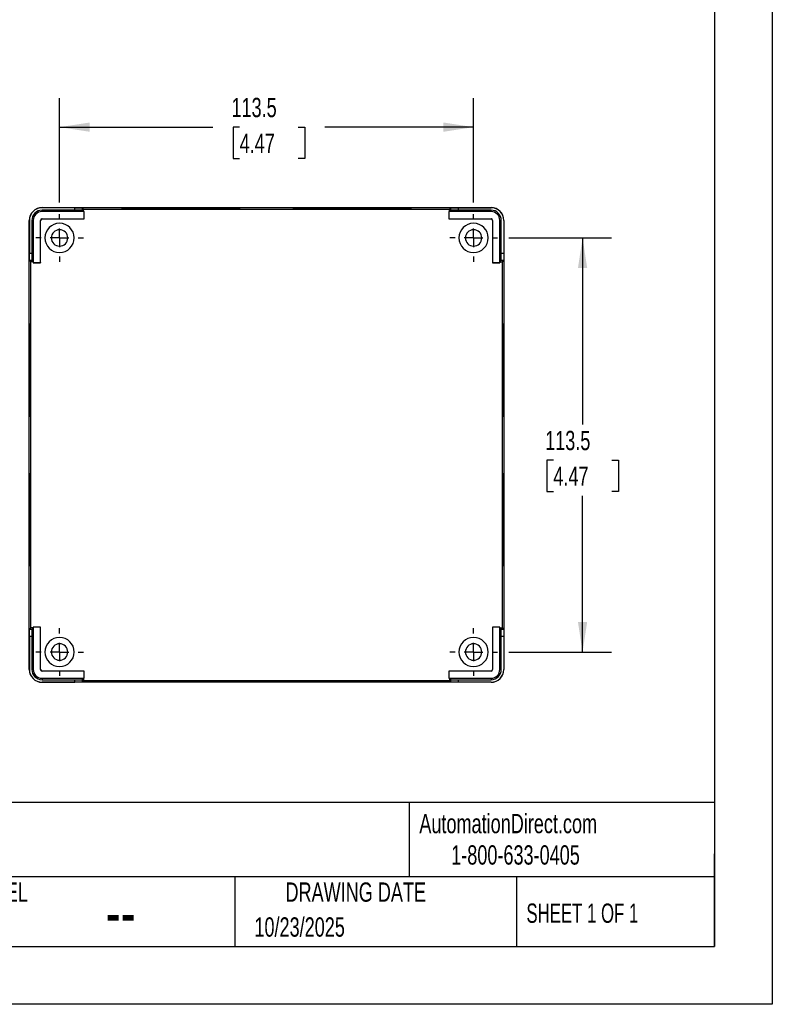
# Model space of a CAD drawing. Header units: millimetres. Extents: x 0 to 699, y 0 to 540.
# Tile 4 of 5: x 492 to 699, y 0 to 270. Entities that reach past the tile are written whole.
import ezdxf

# ---------------------------------------------------------------- set-up
doc = ezdxf.new("R2010")
doc.units = ezdxf.units.MM
doc.header["$LTSCALE"] = 2.5
doc.linetypes.add('CENTERX2', pattern=[20.32, 12.7, -2.54, 2.54, -2.54])
doc.layers.add('CENTER', color=40, linetype='CENTERX2')
doc.layers.add('DIMENSIONS', color=140, linetype='Continuous', lineweight=25)
doc.layers.add('TEXT', color=140, linetype='Continuous', lineweight=25)
doc.styles.add('SLDTEXTSTYLE0', font='TXT', dxfattribs={"width": 0.7})
doc.styles.add('SLDTEXTSTYLE1', font='TXT', dxfattribs={"width": 0.65})
doc.dimstyles.new('SLDDIMSTYLE0', dxfattribs={"dimtxt": 5.39502, "dimasz": 8.255, "dimexe": 0, "dimexo": 0.0625, "dimgap": 1.348755, "dimtad": 0, "dimtih": 1, "dimtoh": 1, "dimdec": 1, "dimrnd": 1e-09, "dimzin": 12, "dimdsep": 46, "dimtxsty": 'SLDTEXTSTYLE0', "dimsah": 1, "dimcen": 0.09, "dimadec": 0, "dimazin": 3, "dimtfac": 1, "dimtdec": 1, "dimtofl": 0, "dimtmove": 0, "dimatfit": 3, "dimfxl": 0, "dimfrac": 2, "dimtolj": 1, "dimtzin": 12, "dimarcsym": 0})

# ---------------------------------------------------------------- blocks, each defined once
blk = doc.blocks.new('_D_11')
at = {"layer": 'DIMENSIONS'}
for p, q in [((503.11, 219.79), (503.11, 248.37)), ((616.61, 219.79), (616.61, 248.37)), ((503.11, 240.43), (545.17, 240.43)), ((552.48, 240.43), (550.67, 240.43)), ((550.67, 240.43), (550.67, 231.85)), ((568.52, 240.43), (570.33, 240.43)), ((570.33, 240.43), (570.33, 231.85)), ((616.61, 240.43), (575.83, 240.43)), ((550.67, 231.85), (552.48, 231.85)), ((570.33, 231.85), (568.52, 231.85))]:
    blk.add_line(p, q, dxfattribs=at)
for points in [[(503.11, 240.43), (511.36, 239.16), (511.36, 241.7)], [(616.61, 240.43), (608.35, 241.7), (608.35, 239.16)]]:
    blk.add_solid(points, dxfattribs=at)
at = {"layer": 'DIMENSIONS', "char_height": 5.292, "attachment_point": 1, "style": 'SLDTEXTSTYLE0'}
for s, insert in [('113.5', (550.24, 248.46)), ('4.47', (552.48, 238.68))]:
    blk.add_mtext(s, dxfattribs=dict(at, insert=insert))
blk = doc.blocks.new('_D_12')
at = {"layer": 'DIMENSIONS'}
for p, q in [((626.32, 210.07), (654.43, 210.07)), ((646.49, 210.07), (646.49, 158.94)), ((638.48, 149.16), (636.67, 149.16)), ((636.67, 149.16), (636.67, 140.59)), ((654.51, 149.16), (656.32, 149.16)), ((656.32, 149.16), (656.32, 140.59)), ((636.67, 140.59), (638.48, 140.59)), ((656.32, 140.59), (654.51, 140.59)), ((646.49, 96.57), (646.49, 139.38)), ((626.32, 96.57), (654.43, 96.57))]:
    blk.add_line(p, q, dxfattribs=at)
for points in [[(646.49, 210.07), (645.22, 201.82), (647.76, 201.82)], [(646.49, 96.57), (647.76, 104.83), (645.22, 104.83)]]:
    blk.add_solid(points, dxfattribs=at)
at = {"layer": 'DIMENSIONS', "char_height": 5.292, "attachment_point": 1, "style": 'SLDTEXTSTYLE0'}
for s, insert in [('113.5', (636.23, 157.19)), ('4.47', (638.48, 147.41))]:
    blk.add_mtext(s, dxfattribs=dict(at, insert=insert))
blk = doc.blocks.new('SW_CENTERMARKSYMBOL_4')
at = {"layer": 'CENTER', "color": 0}
for p, q in [((0, 5.08), (0, 6.54)), ((-5.08, 0), (-6.54, 0)), ((0, 0), (-2.54, 0)), ((0, 0), (0, 2.54)), ((0, 0), (0, -2.54)), ((0, 0), (2.54, 0)), ((5.08, 0), (6.54, 0)), ((0, -5.08), (0, -6.54))]:
    blk.add_line(p, q, dxfattribs=at)
blk = doc.blocks.new('SW_CENTERMARKSYMBOL_5')
at = {"layer": 'CENTER', "color": 0}
for p, q in [((0, 5.08), (0, 6.54)), ((-5.08, 0), (-6.54, 0)), ((0, 0), (-2.54, 0)), ((0, 0), (0, 2.54)), ((0, 0), (0, -2.54)), ((0, 0), (2.54, 0)), ((5.08, 0), (6.54, 0)), ((0, -5.08), (0, -6.54))]:
    blk.add_line(p, q, dxfattribs=at)
blk = doc.blocks.new('SW_CENTERMARKSYMBOL_6')
at = {"layer": 'CENTER', "color": 0}
for p, q in [((0, 5.08), (0, 6.54)), ((-5.08, 0), (-6.54, 0)), ((0, 0), (-2.54, 0)), ((0, 0), (0, 2.54)), ((0, 0), (0, -2.54)), ((0, 0), (2.54, 0)), ((5.08, 0), (6.54, 0)), ((0, -5.08), (0, -6.54))]:
    blk.add_line(p, q, dxfattribs=at)
blk = doc.blocks.new('SW_CENTERMARKSYMBOL_7')
at = {"layer": 'CENTER', "color": 0}
for p, q in [((0, 5.08), (0, 6.54)), ((-5.08, 0), (-6.54, 0)), ((0, 0), (-2.54, 0)), ((0, 0), (0, 2.54)), ((0, 0), (0, -2.54)), ((0, 0), (2.54, 0)), ((5.08, 0), (6.54, 0)), ((0, -5.08), (0, -6.54))]:
    blk.add_line(p, q, dxfattribs=at)

msp = doc.modelspace()

# ---------------------------------------------------------------- linework, layer by layer
at = {"color": 7, "linetype": 'Continuous'}
for p, q in [((698.51, 539.76), (698.51, 0.01)), ((698.51, 0.01), (0.01, 0.01))]:
    msp.add_line(p, q, dxfattribs=at)
for p, q in [((498.31, 218.34), (498.31, 218.37)), ((498.31, 218.37), (621.41, 218.37)), ((507.33, 218.34), (498.31, 218.34)), ((498.31, 217.27), (498.31, 217.67)), ((507.33, 217.67), (498.31, 217.67)), ((509.89, 217.27), (498.31, 217.27)), ((507.33, 217.67), (507.33, 218.34)), ((509.7, 217.94), (509.33, 218.32)), ((509.33, 218.32), (509.33, 217.65)), ((509.7, 217.28), (509.33, 217.65)), ((509.7, 217.28), (509.7, 217.94)), ((509.7, 217.94), (610.02, 217.94)), ((509.9, 217.28), (509.7, 217.28)), ((509.89, 217.27), (509.9, 217.28)), ((509.89, 215.29), (509.89, 217.27)), ((509.9, 215.28), (509.9, 217.28)), ((536.36, 218.09), (536.36, 218.29)), ((536.36, 218.01), (536.36, 218.04)), ((583.36, 218.09), (583.36, 218.29)), ((583.36, 218.01), (583.36, 218.04)), ((609.83, 217.27), (609.82, 217.28)), ((610.02, 217.28), (609.82, 217.28)), ((609.82, 217.28), (609.82, 215.28)), ((609.83, 217.27), (609.83, 215.29)), ((621.41, 217.27), (609.83, 217.27)), ((610.39, 218.32), (610.02, 217.94)), ((610.02, 217.28), (610.02, 217.94)), ((610.02, 217.28), (610.39, 217.65)), ((610.39, 217.65), (610.39, 218.32)), ((612.39, 218.34), (621.41, 218.34)), ((612.39, 218.34), (612.39, 217.67)), ((621.41, 217.67), (612.39, 217.67)), ((621.41, 218.34), (621.41, 218.37)), ((621.41, 217.27), (621.41, 217.67)), ((494.81, 91.77), (494.81, 214.87)), ((494.84, 214.87), (494.81, 214.87)), ((494.84, 214.87), (494.84, 205.85)), ((495.91, 214.87), (495.51, 214.87)), ((495.51, 214.87), (495.51, 205.85)), ((495.91, 214.87), (495.91, 203.29)), ((497.89, 203.29), (497.89, 214.87)), ((497.89, 214.87), (497.9, 214.87)), ((497.9, 203.28), (497.9, 214.87)), ((498.31, 215.29), (509.89, 215.29)), ((498.31, 215.29), (498.31, 215.28)), ((498.31, 215.28), (509.9, 215.28)), ((509.89, 215.29), (509.9, 215.28)), ((609.83, 215.29), (609.82, 215.28)), ((609.82, 215.28), (621.41, 215.28)), ((609.83, 215.29), (621.41, 215.29)), ((621.41, 215.29), (621.41, 215.28)), ((621.83, 214.87), (621.82, 214.87)), ((621.82, 214.87), (621.82, 203.28)), ((621.83, 214.87), (621.83, 203.29)), ((623.81, 203.29), (623.81, 214.87)), ((623.81, 214.87), (624.21, 214.87)), ((624.21, 205.85), (624.21, 214.87)), ((624.87, 214.87), (624.87, 205.85)), ((624.87, 214.87), (624.91, 214.87)), ((624.91, 214.87), (624.91, 91.77)), ((494.84, 205.85), (495.51, 205.85)), ((624.21, 205.85), (624.87, 205.85)), ((494.86, 203.85), (495.24, 203.48)), ((495.53, 203.85), (494.86, 203.85)), ((495.24, 103.16), (495.24, 203.48)), ((495.9, 203.48), (495.24, 203.48)), ((495.9, 203.48), (495.53, 203.85)), ((495.9, 203.48), (495.9, 203.28)), ((495.91, 203.29), (495.9, 203.28)), ((495.9, 203.28), (497.9, 203.28)), ((495.91, 203.29), (497.89, 203.29)), ((497.89, 203.29), (497.9, 203.28)), ((621.83, 203.29), (621.82, 203.28)), ((621.82, 203.28), (623.82, 203.28)), ((621.83, 203.29), (623.81, 203.29)), ((623.81, 203.29), (623.82, 203.28)), ((623.82, 203.48), (624.19, 203.85)), ((623.82, 203.28), (623.82, 203.48)), ((623.82, 203.48), (624.48, 203.48)), ((624.86, 203.85), (624.19, 203.85)), ((624.48, 203.48), (624.86, 203.85)), ((624.48, 203.48), (624.48, 103.16)), ((495.12, 173.82), (494.92, 173.82)), ((624.6, 173.82), (624.8, 173.82)), ((495.12, 132.82), (494.92, 132.82)), ((624.6, 132.82), (624.8, 132.82)), ((495.24, 103.16), (494.86, 102.79)), ((494.86, 102.79), (495.53, 102.79)), ((495.9, 103.16), (495.24, 103.16)), ((495.9, 103.16), (495.53, 102.79)), ((495.9, 103.36), (495.9, 103.16)), ((495.91, 103.35), (495.9, 103.36)), ((497.9, 103.36), (495.9, 103.36)), ((497.89, 103.35), (495.91, 103.35)), ((495.91, 103.35), (495.91, 91.77)), ((497.89, 103.35), (497.9, 103.36)), ((497.89, 91.77), (497.89, 103.35)), ((497.9, 91.77), (497.9, 103.36)), ((621.83, 103.35), (621.82, 103.36)), ((621.82, 103.36), (621.82, 91.77)), ((623.82, 103.36), (621.82, 103.36)), ((621.83, 103.35), (621.83, 91.77)), ((623.81, 103.35), (621.83, 103.35)), ((623.81, 103.35), (623.82, 103.36)), ((623.81, 91.77), (623.81, 103.35)), ((623.82, 103.16), (623.82, 103.36)), ((623.82, 103.16), (624.19, 102.79)), ((623.82, 103.16), (624.48, 103.16)), ((624.19, 102.79), (624.86, 102.79)), ((624.86, 102.79), (624.48, 103.16)), ((494.84, 100.79), (494.84, 91.77)), ((495.51, 100.79), (494.84, 100.79)), ((495.51, 100.79), (495.51, 91.77)), ((624.21, 91.77), (624.21, 100.79)), ((624.87, 100.79), (624.21, 100.79)), ((624.87, 100.79), (624.87, 91.77)), ((494.84, 91.77), (494.81, 91.77)), ((495.91, 91.77), (495.51, 91.77)), ((497.89, 91.77), (497.9, 91.77)), ((621.83, 91.77), (621.82, 91.77)), ((623.81, 91.77), (624.21, 91.77)), ((624.87, 91.77), (624.91, 91.77)), ((498.31, 91.35), (498.31, 91.36)), ((509.9, 91.36), (498.31, 91.36)), ((509.89, 91.35), (498.31, 91.35)), ((498.31, 89.37), (498.31, 88.97)), ((498.31, 89.37), (509.89, 89.37)), ((509.7, 89.36), (509.33, 88.99)), ((509.7, 89.36), (509.9, 89.36)), ((509.7, 89.36), (509.7, 88.7)), ((509.89, 91.35), (509.9, 91.36)), ((509.89, 89.37), (509.89, 91.35)), ((509.89, 89.37), (509.9, 89.36)), ((509.9, 89.36), (509.9, 91.36)), ((609.83, 91.35), (609.82, 91.36)), ((621.41, 91.36), (609.82, 91.36)), ((609.82, 91.36), (609.82, 89.36)), ((609.83, 89.37), (609.82, 89.36)), ((609.82, 89.36), (610.02, 89.36)), ((609.83, 91.35), (609.83, 89.37)), ((621.41, 91.35), (609.83, 91.35)), ((609.83, 89.37), (621.41, 89.37)), ((610.02, 89.36), (610.39, 88.99)), ((610.02, 89.36), (610.02, 88.7)), ((621.41, 91.35), (621.41, 91.36)), ((621.41, 89.37), (621.41, 88.97)), ((498.31, 88.97), (507.33, 88.97)), ((498.31, 88.31), (498.31, 88.27)), ((498.31, 88.31), (507.33, 88.31)), ((621.41, 88.27), (498.31, 88.27)), ((507.33, 88.31), (507.33, 88.97)), ((509.33, 88.99), (509.33, 88.32)), ((509.33, 88.32), (509.7, 88.7)), ((610.02, 88.7), (509.7, 88.7)), ((536.36, 88.63), (536.36, 88.6)), ((536.36, 88.55), (536.36, 88.35)), ((583.36, 88.63), (583.36, 88.6)), ((583.36, 88.55), (583.36, 88.35)), ((610.02, 88.7), (610.39, 88.32)), ((610.39, 88.32), (610.39, 88.99)), ((612.39, 88.97), (621.41, 88.97)), ((612.39, 88.97), (612.39, 88.31)), ((621.41, 88.31), (612.39, 88.31)), ((621.41, 88.31), (621.41, 88.27))]:
    msp.add_line(p, q)
at = {"flags": 128}
for points in [[(536.36, 218.01), (534.77, 218.01), (533.19, 218.01), (531.64, 218.02), (530.14, 218.02), (528.7, 218.03), (527.33, 218.03), (526.05, 218.04), (524.87, 218.05), (523.8, 218.06), (522.85, 218.07), (522.03, 218.09), (521.35, 218.1), (520.81, 218.11), (520.42, 218.12), (520.19, 218.14), (520.11, 218.15), (520.19, 218.17), (520.42, 218.18), (520.81, 218.19), (521.35, 218.21), (522.03, 218.22), (522.85, 218.23), (523.8, 218.24), (524.87, 218.25), (526.05, 218.26), (527.33, 218.27), (528.7, 218.28), (530.14, 218.28), (531.64, 218.29), (533.19, 218.29), (534.77, 218.29), (536.36, 218.29)], [(524.84, 218.05), (524.87, 218.05), (526.05, 218.06), (527.33, 218.07), (528.7, 218.08), (530.14, 218.08), (531.64, 218.09), (533.19, 218.09), (534.77, 218.09), (536.36, 218.09)], [(529.94, 218.02), (530.33, 218.02), (531.42, 218.03), (532.59, 218.04), (533.81, 218.04), (535.07, 218.04), (536.36, 218.04)], [(536.36, 218.29), (537.95, 218.29), (539.53, 218.29), (541.08, 218.29), (542.58, 218.28), (544.02, 218.28), (545.39, 218.27), (546.67, 218.26), (547.85, 218.25), (548.92, 218.24), (549.87, 218.23), (550.69, 218.22), (551.37, 218.21), (551.91, 218.19), (552.3, 218.18), (552.53, 218.17), (552.61, 218.15), (552.53, 218.14), (552.3, 218.12), (551.91, 218.11), (551.37, 218.1), (550.69, 218.09), (549.87, 218.07), (548.92, 218.06), (547.85, 218.05), (546.67, 218.04), (545.39, 218.03), (544.02, 218.03), (542.58, 218.02), (541.08, 218.02), (539.53, 218.01), (537.95, 218.01), (536.36, 218.01)], [(536.36, 218.09), (537.95, 218.09), (539.53, 218.09), (541.08, 218.09), (542.58, 218.08), (544.02, 218.08), (545.39, 218.07), (546.67, 218.06), (547.85, 218.05), (547.88, 218.05)], [(536.36, 218.04), (537.64, 218.04), (538.91, 218.04), (540.13, 218.04), (541.3, 218.03), (542.38, 218.02), (542.78, 218.02)], [(583.36, 218.01), (581.77, 218.01), (580.19, 218.01), (578.64, 218.02), (577.14, 218.02), (575.7, 218.03), (574.33, 218.03), (573.05, 218.04), (571.87, 218.05), (570.8, 218.06), (569.85, 218.07), (569.03, 218.09), (568.35, 218.1), (567.81, 218.11), (567.42, 218.12), (567.19, 218.14), (567.11, 218.15), (567.19, 218.17), (567.42, 218.18), (567.81, 218.19), (568.35, 218.21), (569.03, 218.22), (569.85, 218.23), (570.8, 218.24), (571.87, 218.25), (573.05, 218.26), (574.33, 218.27), (575.7, 218.28), (577.14, 218.28), (578.64, 218.29), (580.19, 218.29), (581.77, 218.29), (583.36, 218.29)], [(571.84, 218.05), (571.87, 218.05), (573.05, 218.06), (574.33, 218.07), (575.7, 218.08), (577.14, 218.08), (578.64, 218.09), (580.19, 218.09), (581.77, 218.09), (583.36, 218.09)], [(576.94, 218.02), (577.33, 218.02), (578.42, 218.03), (579.59, 218.04), (580.81, 218.04), (582.07, 218.04), (583.36, 218.04)], [(583.36, 218.29), (584.95, 218.29), (586.53, 218.29), (588.08, 218.29), (589.58, 218.28), (591.02, 218.28), (592.39, 218.27), (593.67, 218.26), (594.85, 218.25), (595.92, 218.24), (596.87, 218.23), (597.69, 218.22), (598.37, 218.21), (598.91, 218.19), (599.3, 218.18), (599.53, 218.17), (599.61, 218.15), (599.53, 218.14), (599.3, 218.12), (598.91, 218.11), (598.37, 218.1), (597.69, 218.09), (596.87, 218.07), (595.92, 218.06), (594.85, 218.05), (593.67, 218.04), (592.39, 218.03), (591.02, 218.03), (589.58, 218.02), (588.08, 218.02), (586.53, 218.01), (584.95, 218.01), (583.36, 218.01)], [(583.36, 218.09), (584.95, 218.09), (586.53, 218.09), (588.08, 218.09), (589.58, 218.08), (591.02, 218.08), (592.39, 218.07), (593.67, 218.06), (594.85, 218.05), (594.88, 218.05)], [(583.36, 218.04), (584.64, 218.04), (585.91, 218.04), (587.13, 218.04), (588.3, 218.03), (589.38, 218.02), (589.78, 218.02)], [(494.92, 173.82), (494.92, 175.25), (494.92, 176.66), (494.92, 178.03), (494.93, 179.35), (494.93, 180.6), (494.94, 181.77), (494.95, 182.84), (494.96, 183.79), (494.97, 184.62), (494.98, 185.31), (494.99, 185.85), (495, 186.25), (495.02, 186.49), (495.03, 186.57), (495.04, 186.49), (495.05, 186.25), (495.06, 185.85), (495.08, 185.31), (495.09, 184.62), (495.1, 183.79), (495.11, 182.84), (495.11, 181.77), (495.12, 180.6), (495.13, 179.35), (495.13, 178.03), (495.14, 176.66), (495.14, 175.25), (495.14, 173.82)], [(624.8, 173.82), (624.8, 175.25), (624.8, 176.66), (624.8, 178.03), (624.79, 179.35), (624.79, 180.6), (624.78, 181.77), (624.77, 182.84), (624.76, 183.79), (624.75, 184.62), (624.74, 185.31), (624.73, 185.85), (624.72, 186.25), (624.7, 186.49), (624.69, 186.57), (624.68, 186.49), (624.67, 186.25), (624.65, 185.85), (624.64, 185.31), (624.63, 184.62), (624.62, 183.79), (624.61, 182.84), (624.6, 181.77), (624.6, 180.6), (624.59, 179.35), (624.59, 178.03), (624.58, 176.66), (624.58, 175.25), (624.58, 173.82)], [(495.12, 173.82), (495.12, 175.25), (495.12, 176.66), (495.12, 178.03), (495.13, 179.35), (495.13, 179.41)], [(624.6, 173.82), (624.6, 175.25), (624.6, 176.66), (624.6, 178.03), (624.59, 179.35), (624.59, 179.41)], [(495.14, 173.82), (495.14, 172.39), (495.14, 170.98), (495.13, 169.61), (495.13, 168.29), (495.12, 167.04), (495.11, 165.87), (495.11, 164.8), (495.1, 163.85), (495.09, 163.02), (495.08, 162.33), (495.06, 161.79), (495.05, 161.39), (495.04, 161.15), (495.03, 161.07), (495.02, 161.15), (495, 161.39), (494.99, 161.79), (494.98, 162.33), (494.97, 163.02), (494.96, 163.85), (494.95, 164.8), (494.94, 165.87), (494.93, 167.04), (494.93, 168.29), (494.92, 169.61), (494.92, 170.98), (494.92, 172.39), (494.92, 173.82)], [(495.13, 168.23), (495.13, 168.29), (495.12, 169.61), (495.12, 170.98), (495.12, 172.39), (495.12, 173.82)], [(624.58, 173.82), (624.58, 172.39), (624.58, 170.98), (624.59, 169.61), (624.59, 168.29), (624.6, 167.04), (624.6, 165.87), (624.61, 164.8), (624.62, 163.85), (624.63, 163.02), (624.64, 162.33), (624.65, 161.79), (624.67, 161.39), (624.68, 161.15), (624.69, 161.07), (624.7, 161.15), (624.72, 161.39), (624.73, 161.79), (624.74, 162.33), (624.75, 163.02), (624.76, 163.85), (624.77, 164.8), (624.78, 165.87), (624.79, 167.04), (624.79, 168.29), (624.8, 169.61), (624.8, 170.98), (624.8, 172.39), (624.8, 173.82)], [(624.59, 168.23), (624.59, 168.29), (624.6, 169.61), (624.6, 170.98), (624.6, 172.39), (624.6, 173.82)], [(494.92, 132.82), (494.92, 134.25), (494.92, 135.66), (494.92, 137.03), (494.93, 138.35), (494.93, 139.6), (494.94, 140.77), (494.95, 141.84), (494.96, 142.79), (494.97, 143.62), (494.98, 144.31), (494.99, 144.85), (495, 145.25), (495.02, 145.49), (495.03, 145.57), (495.04, 145.49), (495.05, 145.25), (495.06, 144.85), (495.08, 144.31), (495.09, 143.62), (495.1, 142.79), (495.11, 141.84), (495.11, 140.77), (495.12, 139.6), (495.13, 138.35), (495.13, 137.03), (495.14, 135.66), (495.14, 134.25), (495.14, 132.82)], [(624.8, 132.82), (624.8, 134.25), (624.8, 135.66), (624.8, 137.03), (624.79, 138.35), (624.79, 139.6), (624.78, 140.77), (624.77, 141.84), (624.76, 142.79), (624.75, 143.62), (624.74, 144.31), (624.73, 144.85), (624.72, 145.25), (624.7, 145.49), (624.69, 145.57), (624.68, 145.49), (624.67, 145.25), (624.65, 144.85), (624.64, 144.31), (624.63, 143.62), (624.62, 142.79), (624.61, 141.84), (624.6, 140.77), (624.6, 139.6), (624.59, 138.35), (624.59, 137.03), (624.58, 135.66), (624.58, 134.25), (624.58, 132.82)], [(495.12, 132.82), (495.12, 134.25), (495.12, 135.66), (495.12, 137.03), (495.13, 138.35), (495.13, 138.41)], [(624.6, 132.82), (624.6, 134.25), (624.6, 135.66), (624.6, 137.03), (624.59, 138.35), (624.59, 138.41)], [(495.14, 132.82), (495.14, 131.39), (495.14, 129.98), (495.13, 128.61), (495.13, 127.29), (495.12, 126.04), (495.11, 124.87), (495.11, 123.8), (495.1, 122.85), (495.09, 122.02), (495.08, 121.33), (495.06, 120.79), (495.05, 120.39), (495.04, 120.15), (495.03, 120.07), (495.02, 120.15), (495, 120.39), (494.99, 120.79), (494.98, 121.33), (494.97, 122.02), (494.96, 122.85), (494.95, 123.8), (494.94, 124.87), (494.93, 126.04), (494.93, 127.29), (494.92, 128.61), (494.92, 129.98), (494.92, 131.39), (494.92, 132.82)], [(495.13, 127.23), (495.13, 127.29), (495.12, 128.61), (495.12, 129.98), (495.12, 131.39), (495.12, 132.82)], [(624.58, 132.82), (624.58, 131.39), (624.58, 129.98), (624.59, 128.61), (624.59, 127.29), (624.6, 126.04), (624.6, 124.87), (624.61, 123.8), (624.62, 122.85), (624.63, 122.02), (624.64, 121.33), (624.65, 120.79), (624.67, 120.39), (624.68, 120.15), (624.69, 120.07), (624.7, 120.15), (624.72, 120.39), (624.73, 120.79), (624.74, 121.33), (624.75, 122.02), (624.76, 122.85), (624.77, 123.8), (624.78, 124.87), (624.79, 126.04), (624.79, 127.29), (624.8, 128.61), (624.8, 129.98), (624.8, 131.39), (624.8, 132.82)], [(624.59, 127.23), (624.59, 127.29), (624.6, 128.61), (624.6, 129.98), (624.6, 131.39), (624.6, 132.82)], [(536.36, 88.63), (534.77, 88.63), (533.19, 88.63), (531.64, 88.62), (530.14, 88.62), (528.7, 88.61), (527.33, 88.61), (526.05, 88.6), (524.87, 88.59), (523.8, 88.58), (522.85, 88.57), (522.03, 88.56), (521.35, 88.54), (520.81, 88.53), (520.42, 88.52), (520.19, 88.5), (520.11, 88.49), (520.19, 88.47), (520.42, 88.46), (520.81, 88.45), (521.35, 88.43), (522.03, 88.42), (522.85, 88.41), (523.8, 88.4), (524.87, 88.39), (526.05, 88.38), (527.33, 88.37), (528.7, 88.36), (530.14, 88.36), (531.64, 88.35), (533.19, 88.35), (534.77, 88.35), (536.36, 88.35)], [(524.84, 88.59), (524.87, 88.59), (526.05, 88.58), (527.33, 88.57), (528.7, 88.56), (530.14, 88.56), (531.64, 88.55), (533.19, 88.55), (534.77, 88.55), (536.36, 88.55)], [(529.94, 88.62), (530.33, 88.62), (531.42, 88.61), (532.59, 88.61), (533.81, 88.6), (535.07, 88.6), (536.36, 88.6)], [(536.36, 88.35), (537.95, 88.35), (539.53, 88.35), (541.08, 88.35), (542.58, 88.36), (544.02, 88.36), (545.39, 88.37), (546.67, 88.38), (547.85, 88.39), (548.92, 88.4), (549.87, 88.41), (550.69, 88.42), (551.37, 88.43), (551.91, 88.45), (552.3, 88.46), (552.53, 88.47), (552.61, 88.49), (552.53, 88.5), (552.3, 88.52), (551.91, 88.53), (551.37, 88.54), (550.69, 88.56), (549.87, 88.57), (548.92, 88.58), (547.85, 88.59), (546.67, 88.6), (545.39, 88.61), (544.02, 88.61), (542.58, 88.62), (541.08, 88.62), (539.53, 88.63), (537.95, 88.63), (536.36, 88.63)], [(536.36, 88.6), (537.64, 88.6), (538.91, 88.6), (540.13, 88.61), (541.3, 88.61), (542.38, 88.62), (542.78, 88.62)], [(536.36, 88.55), (537.95, 88.55), (539.53, 88.55), (541.08, 88.55), (542.58, 88.56), (544.02, 88.56), (545.39, 88.57), (546.67, 88.58), (547.85, 88.59), (547.88, 88.59)], [(583.36, 88.63), (581.77, 88.63), (580.19, 88.63), (578.64, 88.62), (577.14, 88.62), (575.7, 88.61), (574.33, 88.61), (573.05, 88.6), (571.87, 88.59), (570.8, 88.58), (569.85, 88.57), (569.03, 88.56), (568.35, 88.54), (567.81, 88.53), (567.42, 88.52), (567.19, 88.5), (567.11, 88.49), (567.19, 88.47), (567.42, 88.46), (567.81, 88.45), (568.35, 88.43), (569.03, 88.42), (569.85, 88.41), (570.8, 88.4), (571.87, 88.39), (573.05, 88.38), (574.33, 88.37), (575.7, 88.36), (577.14, 88.36), (578.64, 88.35), (580.19, 88.35), (581.77, 88.35), (583.36, 88.35)], [(571.84, 88.59), (571.87, 88.59), (573.05, 88.58), (574.33, 88.57), (575.7, 88.56), (577.14, 88.56), (578.64, 88.55), (580.19, 88.55), (581.77, 88.55), (583.36, 88.55)], [(576.94, 88.62), (577.33, 88.62), (578.42, 88.61), (579.59, 88.61), (580.81, 88.6), (582.07, 88.6), (583.36, 88.6)], [(583.36, 88.35), (584.95, 88.35), (586.53, 88.35), (588.08, 88.35), (589.58, 88.36), (591.02, 88.36), (592.39, 88.37), (593.67, 88.38), (594.85, 88.39), (595.92, 88.4), (596.87, 88.41), (597.69, 88.42), (598.37, 88.43), (598.91, 88.45), (599.3, 88.46), (599.53, 88.47), (599.61, 88.49), (599.53, 88.5), (599.3, 88.52), (598.91, 88.53), (598.37, 88.54), (597.69, 88.56), (596.87, 88.57), (595.92, 88.58), (594.85, 88.59), (593.67, 88.6), (592.39, 88.61), (591.02, 88.61), (589.58, 88.62), (588.08, 88.62), (586.53, 88.63), (584.95, 88.63), (583.36, 88.63)], [(583.36, 88.6), (584.64, 88.6), (585.91, 88.6), (587.13, 88.61), (588.3, 88.61), (589.38, 88.62), (589.78, 88.62)], [(583.36, 88.55), (584.95, 88.55), (586.53, 88.55), (588.08, 88.55), (589.58, 88.56), (591.02, 88.56), (592.39, 88.57), (593.67, 88.58), (594.85, 88.59), (594.88, 88.59)]]:
    msp.add_lwpolyline(points, dxfattribs=at)
for centre, radius, start, end in [((498.31, 214.87), 3.5, 90, 180), ((498.31, 214.87), 3.47, 90, 180), ((498.31, 214.87), 2.8, 90, 180), ((498.31, 214.87), 2.4, 90, 180), ((621.41, 214.87), 3.5, 0, 90), ((621.41, 214.87), 3.47, 0, 90), ((621.41, 214.87), 2.8, 0, 90), ((621.41, 214.87), 2.4, 0, 90), ((498.31, 214.87), 0.416, 90, 180), ((498.31, 214.87), 0.407, 90, 180), ((503.11, 210.07), 4, 90, 270), ((503.11, 210.07), 4, 270, 90), ((616.61, 210.07), 4, 90, 270), ((616.61, 210.07), 4, 270, 90), ((621.41, 214.87), 0.416, 0, 90), ((621.41, 214.87), 0.407, 0, 90), ((503.11, 210.07), 2.25, 90, 270), ((503.11, 210.07), 2.25, 270, 90), ((616.61, 210.07), 2.25, 90, 270), ((616.61, 210.07), 2.25, 270, 90), ((503.11, 96.57), 4, 90, 270), ((503.11, 96.57), 4, 270, 90), ((616.61, 96.57), 4, 90, 270), ((616.61, 96.57), 4, 270, 90), ((503.11, 96.57), 2.25, 90, 270), ((503.11, 96.57), 2.25, 270, 90), ((616.61, 96.57), 2.25, 90, 270), ((616.61, 96.57), 2.25, 270, 90), ((498.31, 91.77), 3.5, 180, 270), ((498.31, 91.77), 3.47, 180, 270), ((498.31, 91.77), 2.8, 180, 270), ((498.31, 91.77), 2.4, 180, 270), ((498.31, 91.77), 0.416, 180, 270), ((498.31, 91.77), 0.407, 180, 270), ((621.41, 91.77), 2.4, 270, 0), ((621.41, 91.77), 2.8, 270, 0), ((621.41, 91.77), 0.416, 270, 0), ((621.41, 91.77), 0.407, 270, 0), ((621.41, 91.77), 3.5, 270, 0), ((621.41, 91.77), 3.47, 270, 0)]:
    msp.add_arc(centre, radius, start, end)
for points in [[(507.33, 218.34), (507.56, 218.34), (507.81, 218.34), (508.3, 218.33), (508.54, 218.33), (508.93, 218.33), (509.08, 218.33), (509.28, 218.32), (509.32, 218.32), (509.33, 218.32)], [(509.33, 217.65), (509.32, 217.66), (509.28, 217.66), (509.08, 217.66), (508.93, 217.66), (508.54, 217.67), (508.3, 217.67), (507.81, 217.67), (507.56, 217.67), (507.33, 217.67)], [(610.39, 218.32), (610.39, 218.32), (610.44, 218.32), (610.64, 218.33), (610.79, 218.33), (611.18, 218.33), (611.41, 218.33), (611.9, 218.34), (612.16, 218.34), (612.39, 218.34)], [(612.39, 217.67), (612.16, 217.67), (611.9, 217.67), (611.41, 217.67), (611.18, 217.67), (610.79, 217.66), (610.64, 217.66), (610.44, 217.66), (610.39, 217.66), (610.39, 217.65)], [(494.86, 203.85), (494.86, 203.86), (494.86, 203.9), (494.85, 204.1), (494.85, 204.25), (494.85, 204.64), (494.85, 204.88), (494.84, 205.37), (494.84, 205.62), (494.84, 205.85)], [(495.51, 205.85), (495.51, 205.62), (495.51, 205.37), (495.51, 204.88), (495.51, 204.64), (495.52, 204.25), (495.52, 204.1), (495.52, 203.9), (495.52, 203.86), (495.53, 203.85)], [(624.19, 203.85), (624.19, 203.86), (624.2, 203.9), (624.2, 204.1), (624.2, 204.25), (624.21, 204.64), (624.21, 204.88), (624.21, 205.37), (624.21, 205.62), (624.21, 205.85)], [(624.87, 205.85), (624.87, 205.62), (624.87, 205.37), (624.87, 204.88), (624.87, 204.64), (624.87, 204.25), (624.87, 204.1), (624.86, 203.9), (624.86, 203.86), (624.86, 203.85)], [(494.84, 100.79), (494.84, 101.02), (494.84, 101.28), (494.85, 101.77), (494.85, 102), (494.85, 102.39), (494.85, 102.54), (494.86, 102.74), (494.86, 102.79), (494.86, 102.79)], [(495.53, 102.79), (495.52, 102.79), (495.52, 102.74), (495.52, 102.54), (495.52, 102.39), (495.51, 102), (495.51, 101.77), (495.51, 101.28), (495.51, 101.02), (495.51, 100.79)], [(624.21, 100.79), (624.21, 101.02), (624.21, 101.28), (624.21, 101.77), (624.21, 102), (624.2, 102.39), (624.2, 102.54), (624.2, 102.74), (624.19, 102.79), (624.19, 102.79)], [(624.86, 102.79), (624.86, 102.79), (624.86, 102.74), (624.87, 102.54), (624.87, 102.39), (624.87, 102), (624.87, 101.77), (624.87, 101.28), (624.87, 101.02), (624.87, 100.79)], [(507.33, 88.97), (507.56, 88.97), (507.81, 88.97), (508.3, 88.97), (508.54, 88.97), (508.93, 88.98), (509.08, 88.98), (509.28, 88.98), (509.32, 88.99), (509.33, 88.99)], [(509.33, 88.32), (509.32, 88.32), (509.28, 88.32), (509.08, 88.31), (508.93, 88.31), (508.54, 88.31), (508.3, 88.31), (507.81, 88.31), (507.56, 88.31), (507.33, 88.31)], [(610.39, 88.99), (610.39, 88.99), (610.44, 88.98), (610.64, 88.98), (610.79, 88.98), (611.18, 88.97), (611.41, 88.97), (611.9, 88.97), (612.16, 88.97), (612.39, 88.97)], [(612.39, 88.31), (612.16, 88.31), (611.9, 88.31), (611.41, 88.31), (611.18, 88.31), (610.79, 88.31), (610.64, 88.31), (610.44, 88.32), (610.39, 88.32), (610.39, 88.32)]]:
    msp.add_open_spline(points, degree=3, knots=[0, 0, 0, 0, 0.25, 0.25, 0.5, 0.5, 0.75, 0.75, 1, 1, 1, 1])
at = {"layer": 'TEXT'}
for p, q in [((682.62, 523.88), (682.62, 15.87)), ((682.62, 55.32), (15.87, 55.32)), ((598.94, 55.32), (598.94, 34.92)), ((682.62, 15.87), (682.62, 41.27)), ((682.62, 34.92), (15.87, 34.92)), ((551.16, 34.92), (551.16, 15.87)), ((628.37, 34.92), (628.37, 15.87)), ((15.87, 15.87), (682.62, 15.87))]:
    msp.add_line(p, q, dxfattribs=at)

# ---------------------------------------------------------------- block references
at = {"layer": 'CENTER'}
for name, p in [('SW_CENTERMARKSYMBOL_4', (503.11, 210.07)), ('SW_CENTERMARKSYMBOL_5', (616.61, 210.07)), ('SW_CENTERMARKSYMBOL_7', (503.11, 96.57)), ('SW_CENTERMARKSYMBOL_6', (616.61, 96.57))]:
    msp.add_blockref(name, p, dxfattribs=at)

# ---------------------------------------------------------------- texts
at = {"color": 179, "linetype": 'Continuous', "lineweight": 18, "char_height": 5.2917, "attachment_point": 1, "style": 'SLDTEXTSTYLE0'}
for s, insert in [('AutomationDirect.com', (601.74, 52.19)), ('1-800-633-0405', (610.48, 43.59))]:
    msp.add_mtext(s, dxfattribs=dict(at, insert=insert))
at = {"layer": 'TEXT'}
for s, insert, char_height, attachment_point, style in [('MODEL ^JREV.', (476.83, 33.41), 5.2917, 1, 'SLDTEXTSTYLE0'), ('DRAWING DATE', (584.31, 33.41), 5.2917, 2, 'SLDTEXTSTYLE0'), ('SHEET 1 OF 1', (631.1, 27.63), 5.2917, 1, 'SLDTEXTSTYLE1'), ('--', (515.74, 31.84), 13.229, 1, 'SLDTEXTSTYLE0'), ('10/23/2025', (556.53, 23.84), 5.292, 1, 'SLDTEXTSTYLE0')]:
    msp.add_mtext(s, dxfattribs=dict(at, insert=insert, char_height=char_height, attachment_point=attachment_point, style=style))

# ---------------------------------------------------------------- dimensions: what is measured, and where the dimension line sits
at = {"layer": 'DIMENSIONS'}
dim = msp.add_linear_dim(base=(616.61, 240.43), p1=(503.11, 216.61), p2=(616.61, 216.61), dimstyle='SLDDIMSTYLE0', dxfattribs=at)
dim.commit()
dim.dimension.update_dxf_attribs({"geometry": '_D_11', "text_midpoint": (560.5, 240.43), "dimtype": 160})
dim = msp.add_linear_dim(base=(646.49, 96.57), p1=(623.15, 210.07), p2=(623.15, 96.57), angle=90, dimstyle='SLDDIMSTYLE0', dxfattribs=at)
dim.commit()
dim.dimension.update_dxf_attribs({"geometry": '_D_12', "text_midpoint": (646.49, 149.16), "dimtype": 160})

doc.saveas('drawing.dxf')
